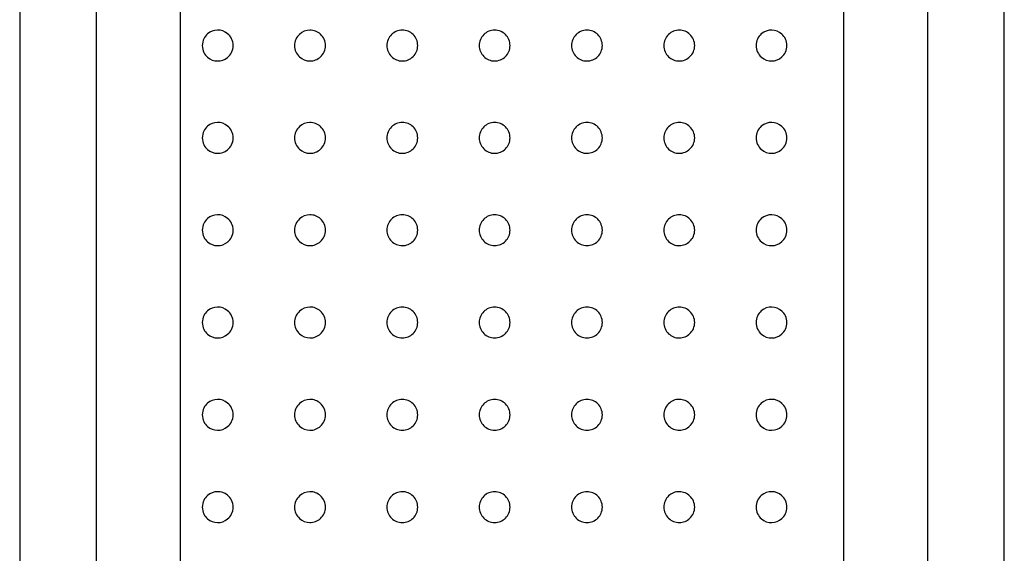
# Model space of a CAD drawing. Header units: millimetres. Extents: x 3936.589 to 3936.621, y 1901.146 to 1901.371.
# Tile 3 of 5: x 3936.589 to 3936.621, y 1901.316 to 1901.333. Entities that reach past the tile are written whole.
import ezdxf

# ---------------------------------------------------------------- set-up
doc = ezdxf.new("R2010")
doc.units = ezdxf.units.MM
doc.layers.add('SANINDUSA', color=3, linetype='Continuous')

msp = doc.modelspace()

# ---------------------------------------------------------------- linework, layer by layer
at = {"layer": 'SANINDUSA'}
for p, q in [((3936.588777, 1901.370773), (3936.588777, 1901.161273)), ((3936.620777, 1901.161273), (3936.620777, 1901.370773)), ((3936.591277, 1901.305273), (3936.591277, 1901.349273)), ((3936.593995, 1901.349273), (3936.593995, 1901.305273)), ((3936.61556, 1901.305273), (3936.61556, 1901.349273)), ((3936.618277, 1901.349273), (3936.618277, 1901.305273))]:
    msp.add_line(p, q, dxfattribs=at)
for points, knots in [([(3936.595714, 1901.33207), (3936.595714, 1901.33199), (3936.595694, 1901.331914), (3936.595629, 1901.331782), (3936.595585, 1901.331728), (3936.595435, 1901.331602), (3936.595318, 1901.331567), (3936.59509, 1901.33157), (3936.594977, 1901.33161), (3936.594836, 1901.331733), (3936.594793, 1901.331785), (3936.594731, 1901.331914), (3936.594711, 1901.331992), (3936.594711, 1901.332148), (3936.594731, 1901.332226), (3936.594793, 1901.332354), (3936.594836, 1901.332407), (3936.594977, 1901.33253), (3936.59509, 1901.332569), (3936.595318, 1901.332573), (3936.595435, 1901.332538), (3936.595585, 1901.332412), (3936.59563, 1901.332357), (3936.595694, 1901.332226), (3936.595714, 1901.332149), (3936.595714, 1901.33207)], [0, 0, 0, 0, 0.0625, 0.0625, 0.125, 0.125, 0.25, 0.25, 0.375, 0.375, 0.4375, 0.4375, 0.5, 0.5, 0.5625, 0.5625, 0.625, 0.625, 0.75, 0.75, 0.875, 0.875, 0.9375, 0.9375, 1, 1, 1, 1]), ([(3936.598714, 1901.33207), (3936.598714, 1901.331928), (3936.598651, 1901.331793), (3936.598459, 1901.331614), (3936.598333, 1901.331568), (3936.598084, 1901.331569), (3936.597963, 1901.331616), (3936.597821, 1901.331749), (3936.597782, 1901.331803), (3936.597726, 1901.331929), (3936.597711, 1901.331998), (3936.597711, 1901.332138), (3936.597726, 1901.332208), (3936.59778, 1901.332333), (3936.59782, 1901.332389), (3936.597962, 1901.332524), (3936.598085, 1901.33257), (3936.598332, 1901.332572), (3936.598458, 1901.332527), (3936.598651, 1901.332347), (3936.598714, 1901.332211), (3936.598714, 1901.33207)], [0, 0, 0, 0, 0.125, 0.125, 0.25, 0.25, 0.375, 0.375, 0.4375, 0.4375, 0.5, 0.5, 0.5625, 0.5625, 0.625, 0.625, 0.75, 0.75, 0.875, 0.875, 1, 1, 1, 1]), ([(3936.601714, 1901.33207), (3936.601714, 1901.331935), (3936.601657, 1901.331804), (3936.60147, 1901.33162), (3936.60134, 1901.331568), (3936.601082, 1901.331569), (3936.600954, 1901.33162), (3936.600767, 1901.331805), (3936.600711, 1901.331936), (3936.600711, 1901.332203), (3936.600767, 1901.332335), (3936.600953, 1901.332518), (3936.601081, 1901.332571), (3936.601341, 1901.332572), (3936.601469, 1901.33252), (3936.601657, 1901.332336), (3936.601714, 1901.332205), (3936.601714, 1901.33207)], [0, 0, 0, 0, 0.125, 0.125, 0.25, 0.25, 0.375, 0.375, 0.5, 0.5, 0.625, 0.625, 0.75, 0.75, 0.875, 0.875, 1, 1, 1, 1]), ([(3936.604714, 1901.33207), (3936.604714, 1901.331937), (3936.604659, 1901.331808), (3936.604474, 1901.331623), (3936.604343, 1901.331568), (3936.604082, 1901.331568), (3936.603952, 1901.331622), (3936.603764, 1901.331809), (3936.603711, 1901.331939), (3936.603711, 1901.332201), (3936.603765, 1901.332332), (3936.60395, 1901.332517), (3936.604079, 1901.332571), (3936.604344, 1901.332571), (3936.604474, 1901.332517), (3936.604659, 1901.332332), (3936.604714, 1901.332202), (3936.604714, 1901.33207)], [0, 0, 0, 0, 0.125, 0.125, 0.25, 0.25, 0.375, 0.375, 0.5, 0.5, 0.625, 0.625, 0.75, 0.75, 0.875, 0.875, 1, 1, 1, 1]), ([(3936.607714, 1901.33207), (3936.607714, 1901.331936), (3936.607658, 1901.331806), (3936.607473, 1901.331622), (3936.607344, 1901.331569), (3936.607084, 1901.331568), (3936.606954, 1901.33162), (3936.606765, 1901.331807), (3936.606711, 1901.331938), (3936.606711, 1901.332202), (3936.606766, 1901.332333), (3936.606952, 1901.332518), (3936.607082, 1901.332571), (3936.607345, 1901.332571), (3936.607473, 1901.332518), (3936.607658, 1901.332334), (3936.607714, 1901.332203), (3936.607714, 1901.33207)], [0, 0, 0, 0, 0.125, 0.125, 0.25, 0.25, 0.375, 0.375, 0.5, 0.5, 0.625, 0.625, 0.75, 0.75, 0.875, 0.875, 1, 1, 1, 1]), ([(3936.610714, 1901.33207), (3936.610714, 1901.331932), (3936.610654, 1901.331799), (3936.610467, 1901.331619), (3936.610341, 1901.331569), (3936.610089, 1901.331568), (3936.609962, 1901.331616), (3936.60977, 1901.331798), (3936.609711, 1901.331933), (3936.609711, 1901.332206), (3936.60977, 1901.332341), (3936.609961, 1901.332524), (3936.610089, 1901.332572), (3936.610342, 1901.332571), (3936.610467, 1901.332521), (3936.610654, 1901.332341), (3936.610714, 1901.332208), (3936.610714, 1901.33207)], [0, 0, 0, 0, 0.125, 0.125, 0.25, 0.25, 0.375, 0.375, 0.5, 0.5, 0.625, 0.625, 0.75, 0.75, 0.875, 0.875, 1, 1, 1, 1]), ([(3936.613714, 1901.33207), (3936.613714, 1901.331995), (3936.613697, 1901.331922), (3936.613637, 1901.331795), (3936.613596, 1901.331741), (3936.613454, 1901.331612), (3936.613337, 1901.33157), (3936.613101, 1901.331567), (3936.61298, 1901.331607), (3936.612833, 1901.331736), (3936.61279, 1901.331791), (3936.612729, 1901.33192), (3936.612711, 1901.331994), (3936.612711, 1901.332142), (3936.612727, 1901.332216), (3936.612788, 1901.332346), (3936.612831, 1901.332402), (3936.612978, 1901.332532), (3936.613101, 1901.332573), (3936.613336, 1901.33257), (3936.613454, 1901.332527), (3936.613596, 1901.332399), (3936.613637, 1901.332345), (3936.613697, 1901.332218), (3936.613714, 1901.332145), (3936.613714, 1901.33207)], [0, 0, 0, 0, 0.0625, 0.0625, 0.125, 0.125, 0.25, 0.25, 0.375, 0.375, 0.4375, 0.4375, 0.5, 0.5, 0.5625, 0.5625, 0.625, 0.625, 0.75, 0.75, 0.875, 0.875, 0.9375, 0.9375, 1, 1, 1, 1]), ([(3936.595714, 1901.32907), (3936.595714, 1901.32899), (3936.595694, 1901.328914), (3936.595629, 1901.328782), (3936.595585, 1901.328728), (3936.595435, 1901.328602), (3936.595318, 1901.328567), (3936.59509, 1901.32857), (3936.594977, 1901.32861), (3936.594836, 1901.328733), (3936.594793, 1901.328785), (3936.594731, 1901.328914), (3936.594711, 1901.328992), (3936.594711, 1901.329148), (3936.594731, 1901.329226), (3936.594793, 1901.329354), (3936.594836, 1901.329407), (3936.594977, 1901.32953), (3936.59509, 1901.329569), (3936.595318, 1901.329573), (3936.595435, 1901.329538), (3936.595585, 1901.329412), (3936.59563, 1901.329357), (3936.595694, 1901.329226), (3936.595714, 1901.329149), (3936.595714, 1901.32907)], [0, 0, 0, 0, 0.0625, 0.0625, 0.125, 0.125, 0.25, 0.25, 0.375, 0.375, 0.4375, 0.4375, 0.5, 0.5, 0.5625, 0.5625, 0.625, 0.625, 0.75, 0.75, 0.875, 0.875, 0.9375, 0.9375, 1, 1, 1, 1]), ([(3936.598714, 1901.32907), (3936.598714, 1901.328928), (3936.598651, 1901.328793), (3936.598459, 1901.328614), (3936.598333, 1901.328568), (3936.598084, 1901.328569), (3936.597963, 1901.328616), (3936.597821, 1901.328749), (3936.597782, 1901.328803), (3936.597726, 1901.328929), (3936.597711, 1901.328998), (3936.597711, 1901.329138), (3936.597726, 1901.329208), (3936.59778, 1901.329333), (3936.59782, 1901.329389), (3936.597962, 1901.329524), (3936.598085, 1901.32957), (3936.598332, 1901.329572), (3936.598458, 1901.329527), (3936.598651, 1901.329347), (3936.598714, 1901.329211), (3936.598714, 1901.32907)], [0, 0, 0, 0, 0.125, 0.125, 0.25, 0.25, 0.375, 0.375, 0.4375, 0.4375, 0.5, 0.5, 0.5625, 0.5625, 0.625, 0.625, 0.75, 0.75, 0.875, 0.875, 1, 1, 1, 1]), ([(3936.601714, 1901.32907), (3936.601714, 1901.328935), (3936.601657, 1901.328804), (3936.60147, 1901.32862), (3936.60134, 1901.328568), (3936.601082, 1901.328569), (3936.600954, 1901.32862), (3936.600767, 1901.328805), (3936.600711, 1901.328936), (3936.600711, 1901.329203), (3936.600767, 1901.329335), (3936.600953, 1901.329518), (3936.601081, 1901.329571), (3936.601341, 1901.329572), (3936.601469, 1901.32952), (3936.601657, 1901.329336), (3936.601714, 1901.329205), (3936.601714, 1901.32907)], [0, 0, 0, 0, 0.125, 0.125, 0.25, 0.25, 0.375, 0.375, 0.5, 0.5, 0.625, 0.625, 0.75, 0.75, 0.875, 0.875, 1, 1, 1, 1]), ([(3936.604714, 1901.32907), (3936.604714, 1901.328937), (3936.604659, 1901.328808), (3936.604474, 1901.328623), (3936.604343, 1901.328568), (3936.604082, 1901.328568), (3936.603952, 1901.328622), (3936.603764, 1901.328809), (3936.603711, 1901.328939), (3936.603711, 1901.329201), (3936.603765, 1901.329332), (3936.60395, 1901.329517), (3936.604079, 1901.329571), (3936.604344, 1901.329571), (3936.604474, 1901.329517), (3936.604659, 1901.329332), (3936.604714, 1901.329202), (3936.604714, 1901.32907)], [0, 0, 0, 0, 0.125, 0.125, 0.25, 0.25, 0.375, 0.375, 0.5, 0.5, 0.625, 0.625, 0.75, 0.75, 0.875, 0.875, 1, 1, 1, 1]), ([(3936.607714, 1901.32907), (3936.607714, 1901.328936), (3936.607658, 1901.328806), (3936.607473, 1901.328622), (3936.607344, 1901.328569), (3936.607084, 1901.328568), (3936.606954, 1901.32862), (3936.606765, 1901.328807), (3936.606711, 1901.328938), (3936.606711, 1901.329202), (3936.606766, 1901.329333), (3936.606952, 1901.329518), (3936.607082, 1901.329571), (3936.607345, 1901.329571), (3936.607473, 1901.329518), (3936.607658, 1901.329334), (3936.607714, 1901.329203), (3936.607714, 1901.32907)], [0, 0, 0, 0, 0.125, 0.125, 0.25, 0.25, 0.375, 0.375, 0.5, 0.5, 0.625, 0.625, 0.75, 0.75, 0.875, 0.875, 1, 1, 1, 1]), ([(3936.610714, 1901.32907), (3936.610714, 1901.328932), (3936.610654, 1901.328799), (3936.610467, 1901.328619), (3936.610341, 1901.328569), (3936.610089, 1901.328568), (3936.609962, 1901.328616), (3936.60977, 1901.328798), (3936.609711, 1901.328933), (3936.609711, 1901.329206), (3936.60977, 1901.329341), (3936.609961, 1901.329524), (3936.610089, 1901.329572), (3936.610342, 1901.329571), (3936.610467, 1901.329521), (3936.610654, 1901.329341), (3936.610714, 1901.329208), (3936.610714, 1901.32907)], [0, 0, 0, 0, 0.125, 0.125, 0.25, 0.25, 0.375, 0.375, 0.5, 0.5, 0.625, 0.625, 0.75, 0.75, 0.875, 0.875, 1, 1, 1, 1]), ([(3936.613714, 1901.32907), (3936.613714, 1901.328995), (3936.613697, 1901.328922), (3936.613637, 1901.328795), (3936.613596, 1901.328741), (3936.613454, 1901.328612), (3936.613337, 1901.32857), (3936.613101, 1901.328567), (3936.61298, 1901.328607), (3936.612833, 1901.328736), (3936.61279, 1901.328791), (3936.612729, 1901.32892), (3936.612711, 1901.328994), (3936.612711, 1901.329142), (3936.612727, 1901.329216), (3936.612788, 1901.329346), (3936.612831, 1901.329402), (3936.612978, 1901.329532), (3936.613101, 1901.329573), (3936.613336, 1901.32957), (3936.613454, 1901.329527), (3936.613596, 1901.329399), (3936.613637, 1901.329345), (3936.613697, 1901.329218), (3936.613714, 1901.329145), (3936.613714, 1901.32907)], [0, 0, 0, 0, 0.0625, 0.0625, 0.125, 0.125, 0.25, 0.25, 0.375, 0.375, 0.4375, 0.4375, 0.5, 0.5, 0.5625, 0.5625, 0.625, 0.625, 0.75, 0.75, 0.875, 0.875, 0.9375, 0.9375, 1, 1, 1, 1]), ([(3936.595714, 1901.32607), (3936.595714, 1901.32599), (3936.595694, 1901.325914), (3936.595629, 1901.325782), (3936.595585, 1901.325728), (3936.595435, 1901.325602), (3936.595318, 1901.325567), (3936.59509, 1901.32557), (3936.594977, 1901.32561), (3936.594836, 1901.325733), (3936.594793, 1901.325785), (3936.594731, 1901.325914), (3936.594711, 1901.325992), (3936.594711, 1901.326148), (3936.594731, 1901.326226), (3936.594793, 1901.326354), (3936.594836, 1901.326407), (3936.594977, 1901.32653), (3936.59509, 1901.326569), (3936.595318, 1901.326573), (3936.595435, 1901.326538), (3936.595585, 1901.326412), (3936.59563, 1901.326357), (3936.595694, 1901.326226), (3936.595714, 1901.326149), (3936.595714, 1901.32607)], [0, 0, 0, 0, 0.0625, 0.0625, 0.125, 0.125, 0.25, 0.25, 0.375, 0.375, 0.4375, 0.4375, 0.5, 0.5, 0.5625, 0.5625, 0.625, 0.625, 0.75, 0.75, 0.875, 0.875, 0.9375, 0.9375, 1, 1, 1, 1]), ([(3936.598714, 1901.32607), (3936.598714, 1901.325928), (3936.598651, 1901.325793), (3936.598459, 1901.325614), (3936.598333, 1901.325568), (3936.598084, 1901.325569), (3936.597963, 1901.325616), (3936.597821, 1901.325749), (3936.597782, 1901.325803), (3936.597726, 1901.325929), (3936.597711, 1901.325998), (3936.597711, 1901.326138), (3936.597726, 1901.326208), (3936.59778, 1901.326333), (3936.59782, 1901.326389), (3936.597962, 1901.326524), (3936.598085, 1901.32657), (3936.598332, 1901.326572), (3936.598458, 1901.326527), (3936.598651, 1901.326347), (3936.598714, 1901.326211), (3936.598714, 1901.32607)], [0, 0, 0, 0, 0.125, 0.125, 0.25, 0.25, 0.375, 0.375, 0.4375, 0.4375, 0.5, 0.5, 0.5625, 0.5625, 0.625, 0.625, 0.75, 0.75, 0.875, 0.875, 1, 1, 1, 1]), ([(3936.601714, 1901.32607), (3936.601714, 1901.325935), (3936.601657, 1901.325804), (3936.60147, 1901.32562), (3936.60134, 1901.325568), (3936.601082, 1901.325569), (3936.600954, 1901.32562), (3936.600767, 1901.325805), (3936.600711, 1901.325936), (3936.600711, 1901.326203), (3936.600767, 1901.326335), (3936.600953, 1901.326518), (3936.601081, 1901.326571), (3936.601341, 1901.326572), (3936.601469, 1901.32652), (3936.601657, 1901.326336), (3936.601714, 1901.326205), (3936.601714, 1901.32607)], [0, 0, 0, 0, 0.125, 0.125, 0.25, 0.25, 0.375, 0.375, 0.5, 0.5, 0.625, 0.625, 0.75, 0.75, 0.875, 0.875, 1, 1, 1, 1]), ([(3936.604714, 1901.32607), (3936.604714, 1901.325937), (3936.604659, 1901.325808), (3936.604474, 1901.325623), (3936.604343, 1901.325568), (3936.604082, 1901.325568), (3936.603952, 1901.325622), (3936.603764, 1901.325809), (3936.603711, 1901.325939), (3936.603711, 1901.326201), (3936.603765, 1901.326332), (3936.60395, 1901.326517), (3936.604079, 1901.326571), (3936.604344, 1901.326571), (3936.604474, 1901.326517), (3936.604659, 1901.326332), (3936.604714, 1901.326202), (3936.604714, 1901.32607)], [0, 0, 0, 0, 0.125, 0.125, 0.25, 0.25, 0.375, 0.375, 0.5, 0.5, 0.625, 0.625, 0.75, 0.75, 0.875, 0.875, 1, 1, 1, 1]), ([(3936.607714, 1901.32607), (3936.607714, 1901.325936), (3936.607658, 1901.325806), (3936.607473, 1901.325622), (3936.607344, 1901.325569), (3936.607084, 1901.325568), (3936.606954, 1901.32562), (3936.606765, 1901.325807), (3936.606711, 1901.325938), (3936.606711, 1901.326202), (3936.606766, 1901.326333), (3936.606952, 1901.326518), (3936.607082, 1901.326571), (3936.607345, 1901.326571), (3936.607473, 1901.326518), (3936.607658, 1901.326334), (3936.607714, 1901.326203), (3936.607714, 1901.32607)], [0, 0, 0, 0, 0.125, 0.125, 0.25, 0.25, 0.375, 0.375, 0.5, 0.5, 0.625, 0.625, 0.75, 0.75, 0.875, 0.875, 1, 1, 1, 1]), ([(3936.610714, 1901.32607), (3936.610714, 1901.325932), (3936.610654, 1901.325799), (3936.610467, 1901.325619), (3936.610341, 1901.325569), (3936.610089, 1901.325568), (3936.609962, 1901.325616), (3936.60977, 1901.325798), (3936.609711, 1901.325933), (3936.609711, 1901.326206), (3936.60977, 1901.326341), (3936.609961, 1901.326524), (3936.610089, 1901.326572), (3936.610342, 1901.326571), (3936.610467, 1901.326521), (3936.610654, 1901.326341), (3936.610714, 1901.326208), (3936.610714, 1901.32607)], [0, 0, 0, 0, 0.125, 0.125, 0.25, 0.25, 0.375, 0.375, 0.5, 0.5, 0.625, 0.625, 0.75, 0.75, 0.875, 0.875, 1, 1, 1, 1]), ([(3936.613714, 1901.32607), (3936.613714, 1901.325995), (3936.613697, 1901.325922), (3936.613637, 1901.325795), (3936.613596, 1901.325741), (3936.613454, 1901.325612), (3936.613337, 1901.32557), (3936.613101, 1901.325567), (3936.61298, 1901.325607), (3936.612833, 1901.325736), (3936.61279, 1901.325791), (3936.612729, 1901.32592), (3936.612711, 1901.325994), (3936.612711, 1901.326142), (3936.612727, 1901.326216), (3936.612788, 1901.326346), (3936.612831, 1901.326402), (3936.612978, 1901.326532), (3936.613101, 1901.326573), (3936.613336, 1901.32657), (3936.613454, 1901.326527), (3936.613596, 1901.326399), (3936.613637, 1901.326345), (3936.613697, 1901.326218), (3936.613714, 1901.326145), (3936.613714, 1901.32607)], [0, 0, 0, 0, 0.0625, 0.0625, 0.125, 0.125, 0.25, 0.25, 0.375, 0.375, 0.4375, 0.4375, 0.5, 0.5, 0.5625, 0.5625, 0.625, 0.625, 0.75, 0.75, 0.875, 0.875, 0.9375, 0.9375, 1, 1, 1, 1]), ([(3936.595714, 1901.32307), (3936.595714, 1901.32299), (3936.595694, 1901.322914), (3936.595629, 1901.322782), (3936.595585, 1901.322728), (3936.595435, 1901.322602), (3936.595318, 1901.322567), (3936.59509, 1901.32257), (3936.594977, 1901.32261), (3936.594836, 1901.322733), (3936.594793, 1901.322785), (3936.594731, 1901.322914), (3936.594711, 1901.322992), (3936.594711, 1901.323148), (3936.594731, 1901.323226), (3936.594793, 1901.323354), (3936.594836, 1901.323407), (3936.594977, 1901.32353), (3936.59509, 1901.323569), (3936.595318, 1901.323573), (3936.595435, 1901.323538), (3936.595585, 1901.323412), (3936.59563, 1901.323357), (3936.595694, 1901.323226), (3936.595714, 1901.323149), (3936.595714, 1901.32307)], [0, 0, 0, 0, 0.0625, 0.0625, 0.125, 0.125, 0.25, 0.25, 0.375, 0.375, 0.4375, 0.4375, 0.5, 0.5, 0.5625, 0.5625, 0.625, 0.625, 0.75, 0.75, 0.875, 0.875, 0.9375, 0.9375, 1, 1, 1, 1]), ([(3936.598714, 1901.32307), (3936.598714, 1901.322928), (3936.598651, 1901.322793), (3936.598459, 1901.322614), (3936.598333, 1901.322568), (3936.598084, 1901.322569), (3936.597963, 1901.322616), (3936.597821, 1901.322749), (3936.597782, 1901.322803), (3936.597726, 1901.322929), (3936.597711, 1901.322998), (3936.597711, 1901.323138), (3936.597726, 1901.323208), (3936.59778, 1901.323333), (3936.59782, 1901.323389), (3936.597962, 1901.323524), (3936.598085, 1901.32357), (3936.598332, 1901.323572), (3936.598458, 1901.323527), (3936.598651, 1901.323347), (3936.598714, 1901.323211), (3936.598714, 1901.32307)], [0, 0, 0, 0, 0.125, 0.125, 0.25, 0.25, 0.375, 0.375, 0.4375, 0.4375, 0.5, 0.5, 0.5625, 0.5625, 0.625, 0.625, 0.75, 0.75, 0.875, 0.875, 1, 1, 1, 1]), ([(3936.601714, 1901.32307), (3936.601714, 1901.322935), (3936.601657, 1901.322804), (3936.60147, 1901.32262), (3936.60134, 1901.322568), (3936.601082, 1901.322569), (3936.600954, 1901.32262), (3936.600767, 1901.322805), (3936.600711, 1901.322936), (3936.600711, 1901.323203), (3936.600767, 1901.323335), (3936.600953, 1901.323518), (3936.601081, 1901.323571), (3936.601341, 1901.323572), (3936.601469, 1901.32352), (3936.601657, 1901.323336), (3936.601714, 1901.323205), (3936.601714, 1901.32307)], [0, 0, 0, 0, 0.125, 0.125, 0.25, 0.25, 0.375, 0.375, 0.5, 0.5, 0.625, 0.625, 0.75, 0.75, 0.875, 0.875, 1, 1, 1, 1]), ([(3936.604714, 1901.32307), (3936.604714, 1901.322937), (3936.604659, 1901.322808), (3936.604474, 1901.322623), (3936.604343, 1901.322568), (3936.604082, 1901.322568), (3936.603952, 1901.322622), (3936.603764, 1901.322809), (3936.603711, 1901.322939), (3936.603711, 1901.323201), (3936.603765, 1901.323332), (3936.60395, 1901.323517), (3936.604079, 1901.323571), (3936.604344, 1901.323571), (3936.604474, 1901.323517), (3936.604659, 1901.323332), (3936.604714, 1901.323202), (3936.604714, 1901.32307)], [0, 0, 0, 0, 0.125, 0.125, 0.25, 0.25, 0.375, 0.375, 0.5, 0.5, 0.625, 0.625, 0.75, 0.75, 0.875, 0.875, 1, 1, 1, 1]), ([(3936.607714, 1901.32307), (3936.607714, 1901.322936), (3936.607658, 1901.322806), (3936.607473, 1901.322622), (3936.607344, 1901.322569), (3936.607084, 1901.322568), (3936.606954, 1901.32262), (3936.606765, 1901.322807), (3936.606711, 1901.322938), (3936.606711, 1901.323202), (3936.606766, 1901.323333), (3936.606952, 1901.323518), (3936.607082, 1901.323571), (3936.607345, 1901.323571), (3936.607473, 1901.323518), (3936.607658, 1901.323334), (3936.607714, 1901.323203), (3936.607714, 1901.32307)], [0, 0, 0, 0, 0.125, 0.125, 0.25, 0.25, 0.375, 0.375, 0.5, 0.5, 0.625, 0.625, 0.75, 0.75, 0.875, 0.875, 1, 1, 1, 1]), ([(3936.610714, 1901.32307), (3936.610714, 1901.322932), (3936.610654, 1901.322799), (3936.610467, 1901.322619), (3936.610341, 1901.322569), (3936.610089, 1901.322568), (3936.609962, 1901.322616), (3936.60977, 1901.322798), (3936.609711, 1901.322933), (3936.609711, 1901.323206), (3936.60977, 1901.323341), (3936.609961, 1901.323524), (3936.610089, 1901.323572), (3936.610342, 1901.323571), (3936.610467, 1901.323521), (3936.610654, 1901.323341), (3936.610714, 1901.323208), (3936.610714, 1901.32307)], [0, 0, 0, 0, 0.125, 0.125, 0.25, 0.25, 0.375, 0.375, 0.5, 0.5, 0.625, 0.625, 0.75, 0.75, 0.875, 0.875, 1, 1, 1, 1]), ([(3936.613714, 1901.32307), (3936.613714, 1901.322995), (3936.613697, 1901.322922), (3936.613637, 1901.322795), (3936.613596, 1901.322741), (3936.613454, 1901.322612), (3936.613337, 1901.32257), (3936.613101, 1901.322567), (3936.61298, 1901.322607), (3936.612833, 1901.322736), (3936.61279, 1901.322791), (3936.612729, 1901.32292), (3936.612711, 1901.322994), (3936.612711, 1901.323142), (3936.612727, 1901.323216), (3936.612788, 1901.323346), (3936.612831, 1901.323402), (3936.612978, 1901.323532), (3936.613101, 1901.323573), (3936.613336, 1901.32357), (3936.613454, 1901.323527), (3936.613596, 1901.323399), (3936.613637, 1901.323345), (3936.613697, 1901.323218), (3936.613714, 1901.323145), (3936.613714, 1901.32307)], [0, 0, 0, 0, 0.0625, 0.0625, 0.125, 0.125, 0.25, 0.25, 0.375, 0.375, 0.4375, 0.4375, 0.5, 0.5, 0.5625, 0.5625, 0.625, 0.625, 0.75, 0.75, 0.875, 0.875, 0.9375, 0.9375, 1, 1, 1, 1]), ([(3936.595714, 1901.32007), (3936.595714, 1901.31999), (3936.595694, 1901.319914), (3936.595629, 1901.319782), (3936.595585, 1901.319728), (3936.595435, 1901.319602), (3936.595318, 1901.319567), (3936.59509, 1901.31957), (3936.594977, 1901.31961), (3936.594836, 1901.319733), (3936.594793, 1901.319785), (3936.594731, 1901.319914), (3936.594711, 1901.319992), (3936.594711, 1901.320148), (3936.594731, 1901.320226), (3936.594793, 1901.320354), (3936.594836, 1901.320407), (3936.594977, 1901.32053), (3936.59509, 1901.320569), (3936.595318, 1901.320573), (3936.595435, 1901.320538), (3936.595585, 1901.320412), (3936.59563, 1901.320357), (3936.595694, 1901.320226), (3936.595714, 1901.320149), (3936.595714, 1901.32007)], [0, 0, 0, 0, 0.0625, 0.0625, 0.125, 0.125, 0.25, 0.25, 0.375, 0.375, 0.4375, 0.4375, 0.5, 0.5, 0.5625, 0.5625, 0.625, 0.625, 0.75, 0.75, 0.875, 0.875, 0.9375, 0.9375, 1, 1, 1, 1]), ([(3936.598714, 1901.32007), (3936.598714, 1901.319928), (3936.598651, 1901.319793), (3936.598459, 1901.319614), (3936.598333, 1901.319568), (3936.598084, 1901.319569), (3936.597963, 1901.319616), (3936.597821, 1901.319749), (3936.597782, 1901.319803), (3936.597726, 1901.319929), (3936.597711, 1901.319998), (3936.597711, 1901.320138), (3936.597726, 1901.320208), (3936.59778, 1901.320333), (3936.59782, 1901.320389), (3936.597962, 1901.320524), (3936.598085, 1901.32057), (3936.598332, 1901.320572), (3936.598458, 1901.320527), (3936.598651, 1901.320347), (3936.598714, 1901.320211), (3936.598714, 1901.32007)], [0, 0, 0, 0, 0.125, 0.125, 0.25, 0.25, 0.375, 0.375, 0.4375, 0.4375, 0.5, 0.5, 0.5625, 0.5625, 0.625, 0.625, 0.75, 0.75, 0.875, 0.875, 1, 1, 1, 1]), ([(3936.601714, 1901.32007), (3936.601714, 1901.319935), (3936.601657, 1901.319804), (3936.60147, 1901.31962), (3936.60134, 1901.319568), (3936.601082, 1901.319569), (3936.600954, 1901.31962), (3936.600767, 1901.319805), (3936.600711, 1901.319936), (3936.600711, 1901.320203), (3936.600767, 1901.320335), (3936.600953, 1901.320518), (3936.601081, 1901.320571), (3936.601341, 1901.320572), (3936.601469, 1901.32052), (3936.601657, 1901.320336), (3936.601714, 1901.320205), (3936.601714, 1901.32007)], [0, 0, 0, 0, 0.125, 0.125, 0.25, 0.25, 0.375, 0.375, 0.5, 0.5, 0.625, 0.625, 0.75, 0.75, 0.875, 0.875, 1, 1, 1, 1]), ([(3936.604714, 1901.32007), (3936.604714, 1901.319937), (3936.604659, 1901.319808), (3936.604474, 1901.319623), (3936.604343, 1901.319568), (3936.604082, 1901.319568), (3936.603952, 1901.319622), (3936.603764, 1901.319809), (3936.603711, 1901.319939), (3936.603711, 1901.320201), (3936.603765, 1901.320332), (3936.60395, 1901.320517), (3936.604079, 1901.320571), (3936.604344, 1901.320571), (3936.604474, 1901.320517), (3936.604659, 1901.320332), (3936.604714, 1901.320202), (3936.604714, 1901.32007)], [0, 0, 0, 0, 0.125, 0.125, 0.25, 0.25, 0.375, 0.375, 0.5, 0.5, 0.625, 0.625, 0.75, 0.75, 0.875, 0.875, 1, 1, 1, 1]), ([(3936.607714, 1901.32007), (3936.607714, 1901.319936), (3936.607658, 1901.319806), (3936.607473, 1901.319622), (3936.607344, 1901.319569), (3936.607084, 1901.319568), (3936.606954, 1901.31962), (3936.606765, 1901.319807), (3936.606711, 1901.319938), (3936.606711, 1901.320202), (3936.606766, 1901.320333), (3936.606952, 1901.320518), (3936.607082, 1901.320571), (3936.607345, 1901.320571), (3936.607473, 1901.320518), (3936.607658, 1901.320334), (3936.607714, 1901.320203), (3936.607714, 1901.32007)], [0, 0, 0, 0, 0.125, 0.125, 0.25, 0.25, 0.375, 0.375, 0.5, 0.5, 0.625, 0.625, 0.75, 0.75, 0.875, 0.875, 1, 1, 1, 1]), ([(3936.610714, 1901.32007), (3936.610714, 1901.319932), (3936.610654, 1901.319799), (3936.610467, 1901.319619), (3936.610341, 1901.319569), (3936.610089, 1901.319568), (3936.609962, 1901.319616), (3936.60977, 1901.319798), (3936.609711, 1901.319933), (3936.609711, 1901.320206), (3936.60977, 1901.320341), (3936.609961, 1901.320524), (3936.610089, 1901.320572), (3936.610342, 1901.320571), (3936.610467, 1901.320521), (3936.610654, 1901.320341), (3936.610714, 1901.320208), (3936.610714, 1901.32007)], [0, 0, 0, 0, 0.125, 0.125, 0.25, 0.25, 0.375, 0.375, 0.5, 0.5, 0.625, 0.625, 0.75, 0.75, 0.875, 0.875, 1, 1, 1, 1]), ([(3936.613714, 1901.32007), (3936.613714, 1901.319995), (3936.613697, 1901.319922), (3936.613637, 1901.319795), (3936.613596, 1901.319741), (3936.613454, 1901.319612), (3936.613337, 1901.31957), (3936.613101, 1901.319567), (3936.61298, 1901.319607), (3936.612833, 1901.319736), (3936.61279, 1901.319791), (3936.612729, 1901.31992), (3936.612711, 1901.319994), (3936.612711, 1901.320142), (3936.612727, 1901.320216), (3936.612788, 1901.320346), (3936.612831, 1901.320402), (3936.612978, 1901.320532), (3936.613101, 1901.320573), (3936.613336, 1901.32057), (3936.613454, 1901.320527), (3936.613596, 1901.320399), (3936.613637, 1901.320345), (3936.613697, 1901.320218), (3936.613714, 1901.320145), (3936.613714, 1901.32007)], [0, 0, 0, 0, 0.0625, 0.0625, 0.125, 0.125, 0.25, 0.25, 0.375, 0.375, 0.4375, 0.4375, 0.5, 0.5, 0.5625, 0.5625, 0.625, 0.625, 0.75, 0.75, 0.875, 0.875, 0.9375, 0.9375, 1, 1, 1, 1]), ([(3936.595714, 1901.31707), (3936.595714, 1901.31699), (3936.595694, 1901.316914), (3936.595629, 1901.316782), (3936.595585, 1901.316728), (3936.595435, 1901.316602), (3936.595318, 1901.316567), (3936.59509, 1901.31657), (3936.594977, 1901.31661), (3936.594836, 1901.316733), (3936.594793, 1901.316785), (3936.594731, 1901.316914), (3936.594711, 1901.316992), (3936.594711, 1901.317148), (3936.594731, 1901.317226), (3936.594793, 1901.317354), (3936.594836, 1901.317407), (3936.594977, 1901.31753), (3936.59509, 1901.317569), (3936.595318, 1901.317573), (3936.595435, 1901.317538), (3936.595585, 1901.317412), (3936.59563, 1901.317357), (3936.595694, 1901.317226), (3936.595714, 1901.317149), (3936.595714, 1901.31707)], [0, 0, 0, 0, 0.0625, 0.0625, 0.125, 0.125, 0.25, 0.25, 0.375, 0.375, 0.4375, 0.4375, 0.5, 0.5, 0.5625, 0.5625, 0.625, 0.625, 0.75, 0.75, 0.875, 0.875, 0.9375, 0.9375, 1, 1, 1, 1]), ([(3936.598714, 1901.31707), (3936.598714, 1901.316928), (3936.598651, 1901.316793), (3936.598459, 1901.316614), (3936.598333, 1901.316568), (3936.598084, 1901.316569), (3936.597963, 1901.316616), (3936.597821, 1901.316749), (3936.597782, 1901.316803), (3936.597726, 1901.316929), (3936.597711, 1901.316998), (3936.597711, 1901.317138), (3936.597726, 1901.317208), (3936.59778, 1901.317333), (3936.59782, 1901.317389), (3936.597962, 1901.317524), (3936.598085, 1901.31757), (3936.598332, 1901.317572), (3936.598458, 1901.317527), (3936.598651, 1901.317347), (3936.598714, 1901.317211), (3936.598714, 1901.31707)], [0, 0, 0, 0, 0.125, 0.125, 0.25, 0.25, 0.375, 0.375, 0.4375, 0.4375, 0.5, 0.5, 0.5625, 0.5625, 0.625, 0.625, 0.75, 0.75, 0.875, 0.875, 1, 1, 1, 1]), ([(3936.601714, 1901.31707), (3936.601714, 1901.316935), (3936.601657, 1901.316804), (3936.60147, 1901.31662), (3936.60134, 1901.316568), (3936.601082, 1901.316569), (3936.600954, 1901.31662), (3936.600767, 1901.316805), (3936.600711, 1901.316936), (3936.600711, 1901.317203), (3936.600767, 1901.317335), (3936.600953, 1901.317518), (3936.601081, 1901.317571), (3936.601341, 1901.317572), (3936.601469, 1901.31752), (3936.601657, 1901.317336), (3936.601714, 1901.317205), (3936.601714, 1901.31707)], [0, 0, 0, 0, 0.125, 0.125, 0.25, 0.25, 0.375, 0.375, 0.5, 0.5, 0.625, 0.625, 0.75, 0.75, 0.875, 0.875, 1, 1, 1, 1]), ([(3936.604714, 1901.31707), (3936.604714, 1901.316937), (3936.604659, 1901.316808), (3936.604474, 1901.316623), (3936.604343, 1901.316568), (3936.604082, 1901.316568), (3936.603952, 1901.316622), (3936.603764, 1901.316809), (3936.603711, 1901.316939), (3936.603711, 1901.317201), (3936.603765, 1901.317332), (3936.60395, 1901.317517), (3936.604079, 1901.317571), (3936.604344, 1901.317571), (3936.604474, 1901.317517), (3936.604659, 1901.317332), (3936.604714, 1901.317202), (3936.604714, 1901.31707)], [0, 0, 0, 0, 0.125, 0.125, 0.25, 0.25, 0.375, 0.375, 0.5, 0.5, 0.625, 0.625, 0.75, 0.75, 0.875, 0.875, 1, 1, 1, 1]), ([(3936.607714, 1901.31707), (3936.607714, 1901.316936), (3936.607658, 1901.316806), (3936.607473, 1901.316622), (3936.607344, 1901.316569), (3936.607084, 1901.316568), (3936.606954, 1901.31662), (3936.606765, 1901.316807), (3936.606711, 1901.316938), (3936.606711, 1901.317202), (3936.606766, 1901.317333), (3936.606952, 1901.317518), (3936.607082, 1901.317571), (3936.607345, 1901.317571), (3936.607473, 1901.317518), (3936.607658, 1901.317334), (3936.607714, 1901.317203), (3936.607714, 1901.31707)], [0, 0, 0, 0, 0.125, 0.125, 0.25, 0.25, 0.375, 0.375, 0.5, 0.5, 0.625, 0.625, 0.75, 0.75, 0.875, 0.875, 1, 1, 1, 1]), ([(3936.610714, 1901.31707), (3936.610714, 1901.316932), (3936.610654, 1901.316799), (3936.610467, 1901.316619), (3936.610341, 1901.316569), (3936.610089, 1901.316568), (3936.609962, 1901.316616), (3936.60977, 1901.316798), (3936.609711, 1901.316933), (3936.609711, 1901.317206), (3936.60977, 1901.317341), (3936.609961, 1901.317524), (3936.610089, 1901.317572), (3936.610342, 1901.317571), (3936.610467, 1901.317521), (3936.610654, 1901.317341), (3936.610714, 1901.317208), (3936.610714, 1901.31707)], [0, 0, 0, 0, 0.125, 0.125, 0.25, 0.25, 0.375, 0.375, 0.5, 0.5, 0.625, 0.625, 0.75, 0.75, 0.875, 0.875, 1, 1, 1, 1]), ([(3936.613714, 1901.31707), (3936.613714, 1901.316995), (3936.613697, 1901.316922), (3936.613637, 1901.316795), (3936.613596, 1901.316741), (3936.613454, 1901.316612), (3936.613337, 1901.31657), (3936.613101, 1901.316567), (3936.61298, 1901.316607), (3936.612833, 1901.316736), (3936.61279, 1901.316791), (3936.612729, 1901.31692), (3936.612711, 1901.316994), (3936.612711, 1901.317142), (3936.612727, 1901.317216), (3936.612788, 1901.317346), (3936.612831, 1901.317402), (3936.612978, 1901.317532), (3936.613101, 1901.317573), (3936.613336, 1901.31757), (3936.613454, 1901.317527), (3936.613596, 1901.317399), (3936.613637, 1901.317345), (3936.613697, 1901.317218), (3936.613714, 1901.317145), (3936.613714, 1901.31707)], [0, 0, 0, 0, 0.0625, 0.0625, 0.125, 0.125, 0.25, 0.25, 0.375, 0.375, 0.4375, 0.4375, 0.5, 0.5, 0.5625, 0.5625, 0.625, 0.625, 0.75, 0.75, 0.875, 0.875, 0.9375, 0.9375, 1, 1, 1, 1])]:
    msp.add_open_spline(points, degree=3, knots=knots, dxfattribs=at)

doc.saveas('drawing.dxf')
